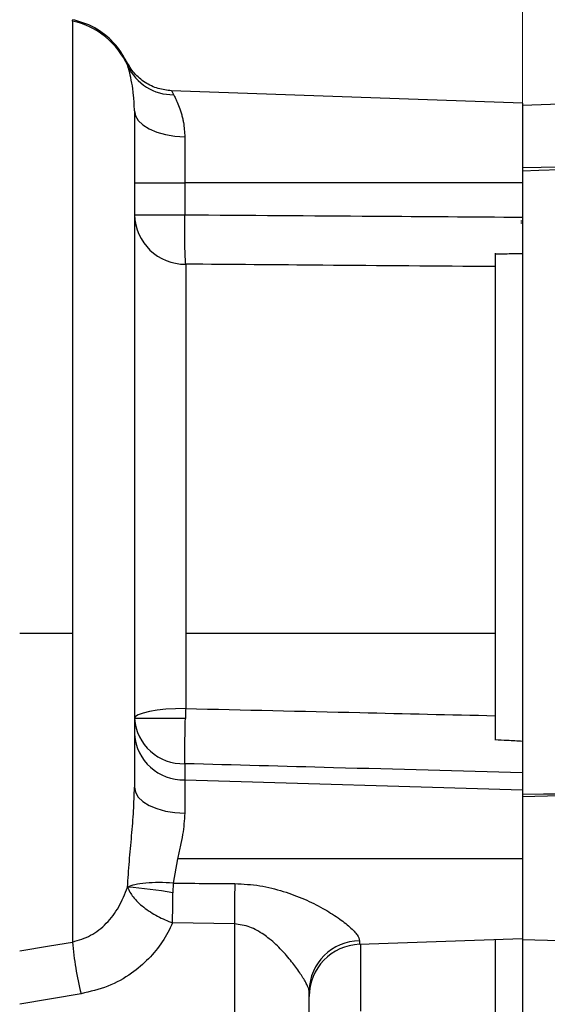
# Model space of a CAD drawing. Header units: inches. Extents: x 0.6 to 16.3, y 0.2 to 11.5.
# Tile 15 of 18: x 12.4 to 14, y 5.8 to 9. Entities that reach past the tile are written whole.
import ezdxf

# ---------------------------------------------------------------- set-up
doc = ezdxf.new("R2010")
doc.units = ezdxf.units.IN
doc.header["$MEASUREMENT"] = 0
doc.styles.add('SLDTEXTSTYLE0', font='TXT', dxfattribs={"width": 0.75})
doc.dimstyles.new('SLDDIMSTYLE0', dxfattribs={"dimtxt": 0.137795, "dimasz": 0.14, "dimexe": 0, "dimexo": 0.0625, "dimgap": 0.034449, "dimtad": 0, "dimdec": 1, "dimlfac": 1.5, "dimrnd": 1e-09, "dimzin": 12, "dimdsep": 46, "dimtxsty": 'SLDTEXTSTYLE0', "dimblk1": 'CLOSED', "dimblk2": 'CLOSED', "dimsah": 1, "dimcen": 0.09, "dimadec": 0, "dimazin": 3, "dimtfac": 1, "dimtdec": 1, "dimtofl": 0, "dimtmove": 0, "dimatfit": 3, "dimldrblk": 'CLOSED', "dimfxl": 0, "dimfrac": 2, "dimtolj": 1, "dimtzin": 12, "dimarcsym": 0})

# ---------------------------------------------------------------- blocks, each defined once
blk = doc.blocks.new('_Closed')
at = {"color": 0, "linetype": 'ByBlock', "lineweight": -2}
for p, q in [((-1, 0.166667), (0, 0)), ((-1, 0.166667), (-1, -0.166667)), ((0, 0), (-1, -0.166667)), ((0, 0), (-1, 0))]:
    blk.add_line(p, q, dxfattribs=at)
blk = doc.blocks.new('_D_4')
at = {"color": 7, "linetype": 'Continuous', "lineweight": 0}
for p, q in [((14.134, 10.7952), (14.092, 10.7952)), ((14.092, 10.7952), (14.092, 10.5764)), ((14.4395, 10.7952), (14.4815, 10.7952)), ((14.4815, 10.7952), (14.4815, 10.5764)), ((12.3531, 10.161), (12.3531, 10.6361)), ((15.8402, 7.8275), (15.8402, 10.6361)), ((12.3531, 10.5967), (13.9712, 10.5967)), ((14.092, 10.5764), (14.134, 10.5764)), ((14.4815, 10.5764), (14.4395, 10.5764)), ((15.8402, 10.5967), (14.6023, 10.5967))]:
    blk.add_line(p, q, dxfattribs=at)
at = {"color": 7, "linetype": 'Continuous', "lineweight": 18, "xscale": 0.14, "yscale": 0.14}
for p, rotation in [((12.3531, 10.5967), 180.0000000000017), ((15.8402, 10.5967), 1.730221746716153e-12)]:
    blk.add_blockref('_Closed', p, dxfattribs=dict(at, rotation=rotation))
at = {"color": 7, "linetype": 'Continuous', "lineweight": 18, "char_height": 0.1378, "attachment_point": 1, "style": 'SLDTEXTSTYLE0'}
for s, insert in [('133', (14.134, 10.7541)), ('5.2', (14.1595, 10.5479))]:
    blk.add_mtext(s, dxfattribs=dict(at, insert=insert))
blk = doc.blocks.new('_D_6')
at = {"color": 7, "linetype": 'Continuous', "lineweight": 0}
for p, q in [((13.0769, 9.9694), (13.0349, 9.9694)), ((13.0349, 9.9694), (13.0349, 9.7507)), ((13.2805, 9.9694), (13.3225, 9.9694)), ((13.3225, 9.9694), (13.3225, 9.7507)), ((12.3531, 9.0793), (12.3531, 9.8103)), ((13.9595, 8.5478), (13.9595, 9.8103)), ((12.3531, 9.771), (12.9141, 9.771)), ((13.0349, 9.7507), (13.0769, 9.7507)), ((13.3225, 9.7507), (13.2805, 9.7507)), ((13.9595, 9.771), (13.4433, 9.771))]:
    blk.add_line(p, q, dxfattribs=at)
at = {"color": 7, "linetype": 'Continuous', "lineweight": 18, "xscale": 0.14, "yscale": 0.14, "rotation": 180.0000000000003}
blk.add_blockref('_Closed', (12.3531, 9.771, -2.001), dxfattribs=at)
at = {"color": 7, "linetype": 'Continuous', "lineweight": 18, "xscale": 0.14, "yscale": 0.14}
blk.add_blockref('_Closed', (13.9595, 9.771, -2.001), dxfattribs=at)
at = {"color": 7, "linetype": 'Continuous', "lineweight": 18, "char_height": 0.1378, "attachment_point": 1, "style": 'SLDTEXTSTYLE0'}
for s, insert in [('61', (13.0769, 9.9283)), ('2.4', (13.0515, 9.7221))]:
    blk.add_mtext(s, dxfattribs=dict(at, insert=insert))

msp = doc.modelspace()

# ---------------------------------------------------------------- linework, layer by layer
at = {"color": 7, "linetype": 'Continuous', "lineweight": 25}
for p, q in [((12.5217, 8.9872), (12.5217, 7.0313)), ((13.9595, 8.7257), (12.8386, 8.7649)), ((13.9595, 8.7257), (13.9595, 8.6207)), ((14.0788, 8.7221), (13.9595, 8.718)), ((12.8806, 8.6176), (12.8806, 8.4713)), ((13.9595, 8.6207), (13.9595, 8.5203)), ((13.9595, 8.5203), (14.0788, 8.5214)), ((13.9595, 8.5203), (13.9595, 8.5085)), ((13.9595, 8.5085), (13.9595, 6.5185)), ((12.7198, 8.4713), (12.8806, 8.4713)), ((12.8806, 8.4713), (12.8806, 8.3686)), ((13.9595, 8.4713), (12.8806, 8.4713)), ((12.7198, 8.3686), (12.8806, 8.3686)), ((13.9543, 8.3433), (13.9595, 8.3433)), ((13.8728, 8.2466), (13.8728, 6.6907)), ((13.8728, 8.2464), (13.8728, 6.6907)), ((12.8835, 8.211), (12.8835, 7.0313)), ((12.5217, 7.0313), (12.3531, 7.0313)), ((12.5217, 7.0313), (12.5217, 6.046)), ((12.8835, 7.0313), (12.8835, 6.7919)), ((13.8728, 7.0313), (12.8835, 7.0313)), ((12.8826, 6.7599), (12.7198, 6.7599)), ((12.8806, 6.6156), (12.8806, 6.5643)), ((12.8806, 6.5643), (12.8806, 6.4571)), ((12.8806, 6.5643), (13.9595, 6.5316)), ((13.9595, 6.5185), (13.9595, 6.5099)), ((14.0788, 6.5128), (13.9595, 6.5099)), ((13.9595, 6.5099), (13.9595, 6.4149)), ((13.9595, 6.4149), (13.9595, 6.3113)), ((12.8578, 6.3113), (12.8434, 6.2341)), ((13.9595, 6.3113), (12.8578, 6.3113)), ((13.9595, 6.3113), (13.9595, 6.0583)), ((13.039, 6.1038), (12.8419, 6.107)), ((13.039, 6.1038), (13.039, 5.2394)), ((13.439, 6.0387), (13.9595, 6.0569)), ((13.8728, 6.0538), (13.8728, 5.8013)), ((13.9595, 6.0583), (13.9595, 6.0546)), ((13.9595, 6.0569), (13.9595, 5.5313)), ((13.9595, 6.0546), (14.0788, 6.0505)), ((12.5491, 5.8808), (12.3531, 5.8478)), ((13.2781, 5.1145), (13.2781, 5.8906))]:
    msp.add_line(p, q, dxfattribs=at)
at = {"color": 8, "linetype": 'Continuous', "lineweight": 25}
for p, q in [((12.6984, 8.8443), (12.695, 8.8578)), ((13.9595, 8.3484), (13.9543, 8.3484)), ((13.439, 6.0502), (13.439, 6.0387)), ((13.4419, 6.0388), (13.4419, 5.8253))]:
    msp.add_line(p, q, dxfattribs=at)
at = {"color": 7, "linetype": 'Continuous', "lineweight": 25, "flags": 128}
for points in [[(12.7198, 8.701), (12.7228, 8.6851), (12.7319, 8.6698), (12.7467, 8.6556), (12.7665, 8.6431), (12.7908, 8.6327), (12.8186, 8.6248), (12.8489, 8.6197), (12.8806, 8.6176)], [(14.0788, 8.5121), (14.012, 8.5101), (13.9595, 8.5085)], [(12.8835, 6.7919), (12.8514, 6.7911), (12.8206, 6.7893), (12.7923, 6.7863), (12.7676, 6.7823), (12.7473, 6.7775), (12.7322, 6.772), (12.7229, 6.766), (12.7198, 6.7599)], [(12.7198, 6.5402), (12.7228, 6.5244), (12.7319, 6.5091), (12.7467, 6.4949), (12.7665, 6.4824), (12.7908, 6.4721), (12.8186, 6.4642), (12.8489, 6.4592), (12.8806, 6.4571)], [(13.9595, 6.5185), (14.0263, 6.5191), (14.0788, 6.5196)], [(12.3531, 6.0183), (12.4479, 6.0339), (12.5217, 6.046)]]:
    msp.add_lwpolyline(points, dxfattribs=at)
at = {"color": 7, "linetype": 'Continuous', "lineweight": 25}
for centre, radius, start, end in [((12.47, 8.7428), 0.2499, 23.9661, 78.0567), ((12.8434, 8.9123), 0.1602, 205.1247, 270.5646), ((12.8819, 8.3731), 0.1622, 181.6, 270.5855), ((12.8752, 6.7713), 0.1558, 184.2201, 272.0086), ((12.8752, 6.72), 0.1558, 184.2201, 272.0086), ((16.8327, 6.1255), 3.7937, 178.3804, 180.3281), ((12.6318, 5.0861), 1.1367, 79.3092, 86.689), ((13.5833, 6.1371), 1.0655, 184.9061, 193.9191), ((13.441, 5.8872), 0.163, 90.7363, 178.7971), ((13.4448, 5.8721), 0.1667, 92, 180)]:
    msp.add_arc(centre, radius, start, end, dxfattribs=at)
at = {"color": 8, "linetype": 'Continuous', "lineweight": 25}
for points, knots in [([(12.5217, 8.9872), (12.5218, 8.9883), (12.522, 8.9906), (12.5227, 8.9919), (12.5226, 8.9918), (12.5226, 8.9918)], [0, 0, 0, 0, 0.359372, 0.822967, 1, 1, 1, 1]), ([(12.8387, 8.7649), (12.8389, 8.7643), (12.8394, 8.7632), (12.8431, 8.7558), (12.8449, 8.7521)], [0, 0, 0, 0, 0.499353, 1, 1, 1, 1])]:
    msp.add_open_spline(points, degree=3, knots=knots, dxfattribs=at)
at = {"color": 7, "linetype": 'Continuous', "lineweight": 25}
for points, knots in [([(12.6956, 8.8566), (12.686, 8.8734), (12.6668, 8.9071), (12.6244, 8.947), (12.576, 8.9771), (12.5402, 8.987), (12.5227, 8.9919)], [0, 0, 0, 0, 0.254776, 0.510735, 0.761118, 1, 1, 1, 1]), ([(12.8387, 8.7649), (12.824, 8.7665), (12.7942, 8.7698), (12.753, 8.7899), (12.7178, 8.8192), (12.7025, 8.8451), (12.695, 8.8578)], [0, 0, 0, 0, 0.245402, 0.5, 0.754598, 1, 1, 1, 1]), ([(12.7198, 8.701), (12.7192, 8.7177), (12.718, 8.7516), (12.7115, 8.7915), (12.7042, 8.8243), (12.7003, 8.8375), (12.6984, 8.8443)], [0, 0, 0, 0, 0.236107, 0.481675, 0.737513, 1, 1, 1, 1]), ([(12.8449, 8.7521), (12.8469, 8.7483), (12.8509, 8.7406), (12.8587, 8.7235), (12.8655, 8.7054), (12.8706, 8.6886), (12.8739, 8.6758), (12.8786, 8.6537), (12.8797, 8.6333), (12.8806, 8.6176)], [0, 0, 0, 0, 0.157375, 0.32107, 0.5, 0.592365, 0.675385, 0.749112, 1, 1, 1, 1]), ([(12.7198, 8.701), (12.7198, 8.6842), (12.7198, 8.6502), (12.7198, 8.5725), (12.7198, 8.4753), (12.7198, 8.3583), (12.7198, 8.2241), (12.7198, 8.0756), (12.7198, 7.9152), (12.7198, 7.741), (12.7198, 7.5531), (12.7198, 7.3529), (12.7198, 7.1471), (12.7198, 6.9404), (12.7198, 6.7364), (12.7198, 6.6053), (12.7198, 6.5402)], [0, 0, 0, 0, 0.068851, 0.138818, 0.209483, 0.280398, 0.351114, 0.421185, 0.490189, 0.558918, 0.632107, 0.706111, 0.780398, 0.854469, 0.927826, 1, 1, 1, 1]), ([(12.8835, 8.211), (12.883, 8.2178), (12.882, 8.2319), (12.881, 8.2703), (12.8804, 8.3173), (12.8806, 8.3518), (12.8806, 8.3686)], [0, 0, 0, 0, 0.243896, 0.5, 0.756104, 1, 1, 1, 1]), ([(12.8806, 8.3686), (13.0823, 8.3673), (13.4419, 8.3649), (13.8015, 8.3623), (13.9595, 8.3612)], [0, 0, 0, 0, 0.560683, 1, 1, 1, 1]), ([(13.9595, 8.2441), (13.9433, 8.2439), (13.9144, 8.2435), (13.8855, 8.2431), (13.8728, 8.2429)], [0, 0, 0, 0, 0.56, 1, 1, 1, 1]), ([(13.8728, 8.2429), (13.8728, 8.2344), (13.8728, 8.2172), (13.8728, 8.2078), (13.8728, 8.2031)], [0, 0, 0, 0, 0.498322, 1, 1, 1, 1]), ([(13.8728, 8.2031), (13.689, 8.2046), (13.3592, 8.2073), (13.0294, 8.2099), (12.8835, 8.211)], [0, 0, 0, 0, 0.557618, 1, 1, 1, 1]), ([(12.8835, 6.7919), (12.8833, 6.786), (12.883, 6.7754), (12.8827, 6.7647), (12.8826, 6.7599)], [0, 0, 0, 0, 0.5536089, 1, 1, 1, 1]), ([(12.8835, 6.7919), (13.069, 6.7875), (13.3988, 6.7798), (13.7285, 6.7722), (13.8728, 6.7689)], [0, 0, 0, 0, 0.562384, 1, 1, 1, 1]), ([(13.8728, 6.7689), (13.8728, 6.756), (13.8728, 6.7302), (13.8728, 6.7046), (13.8728, 6.6917)], [0, 0, 0, 0, 0.4983226, 1, 1, 1, 1]), ([(12.8806, 6.6156), (12.8806, 6.6235), (12.8805, 6.6397), (12.8808, 6.6749), (12.8815, 6.7158), (12.8822, 6.7453), (12.8826, 6.7599)], [0, 0, 0, 0, 0.240847, 0.493411, 0.749441, 1, 1, 1, 1]), ([(13.9595, 6.6868), (13.9433, 6.6877), (13.9144, 6.6893), (13.8855, 6.691), (13.8728, 6.6917)], [0, 0, 0, 0, 0.56, 1, 1, 1, 1]), ([(13.9595, 6.5867), (13.7584, 6.5921), (13.3987, 6.6016), (13.0391, 6.6113), (12.8806, 6.6156)], [0, 0, 0, 0, 0.559317, 1, 1, 1, 1]), ([(12.6974, 6.2209), (12.6994, 6.2483), (12.7031, 6.3022), (12.7108, 6.3847), (12.7178, 6.4645), (12.7191, 6.5154), (12.7198, 6.5402)], [0, 0, 0, 0, 0.264442, 0.519285, 0.765909, 1, 1, 1, 1]), ([(12.8806, 6.4571), (12.879, 6.4348), (12.8766, 6.4004), (12.8662, 6.3506), (12.8606, 6.3244), (12.8578, 6.3113)], [0, 0, 0, 0, 0.479061, 0.740541, 1, 1, 1, 1]), ([(12.8434, 6.2341), (12.8283, 6.235), (12.7974, 6.2367), (12.7551, 6.2347), (12.7195, 6.2297), (12.7047, 6.2238), (12.6974, 6.2209)], [0, 0, 0, 0, 0.2450473, 0.5, 0.7549527, 1, 1, 1, 1]), ([(12.8434, 6.2341), (12.8432, 6.2284), (12.843, 6.2182), (12.8427, 6.2077), (12.8426, 6.2031)], [0, 0, 0, 0, 0.556473, 1, 1, 1, 1]), ([(12.8434, 6.2341), (12.8802, 6.2338), (12.9459, 6.2333), (13.0116, 6.2329), (13.0405, 6.2327)], [0, 0, 0, 0, 0.560001, 1, 1, 1, 1]), ([(13.0405, 6.2327), (13.0673, 6.2312), (13.1199, 6.2284), (13.1946, 6.2094), (13.262, 6.1842), (13.3209, 6.1549), (13.3705, 6.1242), (13.4086, 6.0947), (13.4342, 6.0678), (13.4374, 6.056), (13.439, 6.0502)], [0, 0, 0, 0, 0.152772, 0.300255, 0.439295, 0.569278, 0.690252, 0.801119, 0.903272, 1, 1, 1, 1]), ([(12.5217, 6.046), (12.5417, 6.052), (12.5823, 6.0642), (12.6325, 6.1051), (12.6727, 6.1578), (12.6891, 6.1996), (12.6974, 6.2209)], [0, 0, 0, 0, 0.2339164, 0.4770122, 0.7320904, 1, 1, 1, 1]), ([(12.6974, 6.2209), (12.7026, 6.2106), (12.7131, 6.1894), (12.7477, 6.1567), (12.792, 6.1272), (12.8256, 6.1136), (12.8419, 6.107)], [0, 0, 0, 0, 0.243285, 0.5, 0.756715, 1, 1, 1, 1]), ([(12.8419, 6.107), (12.8419, 6.1221), (12.8418, 6.1525), (12.8424, 6.1861), (12.8426, 6.2031)], [0, 0, 0, 0, 0.496425, 1, 1, 1, 1]), ([(12.8419, 6.107), (12.8316, 6.0866), (12.8111, 6.0459), (12.7664, 5.9915), (12.7087, 5.9423), (12.6364, 5.9014), (12.5782, 5.8876), (12.5491, 5.8808)], [0, 0, 0, 0, 0.187762, 0.374981, 0.561519, 0.780986, 1, 1, 1, 1]), ([(13.2781, 5.8906), (13.2772, 5.8945), (13.2759, 5.9002), (13.2673, 5.9169), (13.2587, 5.9315), (13.2479, 5.9481), (13.2357, 5.9653), (13.2217, 5.9838), (13.2065, 6.0021), (13.1898, 6.0205), (13.1714, 6.0388), (13.1526, 6.0553), (13.1321, 6.0709), (13.1115, 6.0836), (13.0809, 6.0985), (13.056, 6.1016), (13.039, 6.1038)], [0, 0, 0, 0, 0.1251, 0.186833, 0.251076, 0.310662, 0.375362, 0.433693, 0.500288, 0.562473, 0.625001, 0.695941, 0.749845, 0.816526, 0.875003, 1, 1, 1, 1])]:
    msp.add_open_spline(points, degree=3, knots=knots, dxfattribs=at)

# ---------------------------------------------------------------- dimensions: what is measured, and where the dimension line sits
at = {"color": 7, "linetype": 'Continuous', "lineweight": 18}
dim = msp.add_linear_dim(base=(12.3531, 10.5967), p1=(15.8402, 7.7881), p2=(12.3531, 10.1216), angle=0, dimstyle='SLDDIMSTYLE0', dxfattribs=at)
dim.commit()
dim.dimension.update_dxf_attribs({"geometry": '_D_4', "text_midpoint": (14.2867, 10.5967), "dimtype": 160})
dim = msp.add_linear_dim(base=(12.3531, 9.771), p1=(13.9595, 8.5085), p2=(12.3531, 9.0399), dimstyle='SLDDIMSTYLE0', dxfattribs=at)
dim.commit()
dim.dimension.update_dxf_attribs({"geometry": '_D_6', "text_midpoint": (13.1787, 9.771), "dimtype": 160})

doc.saveas('drawing.dxf')
